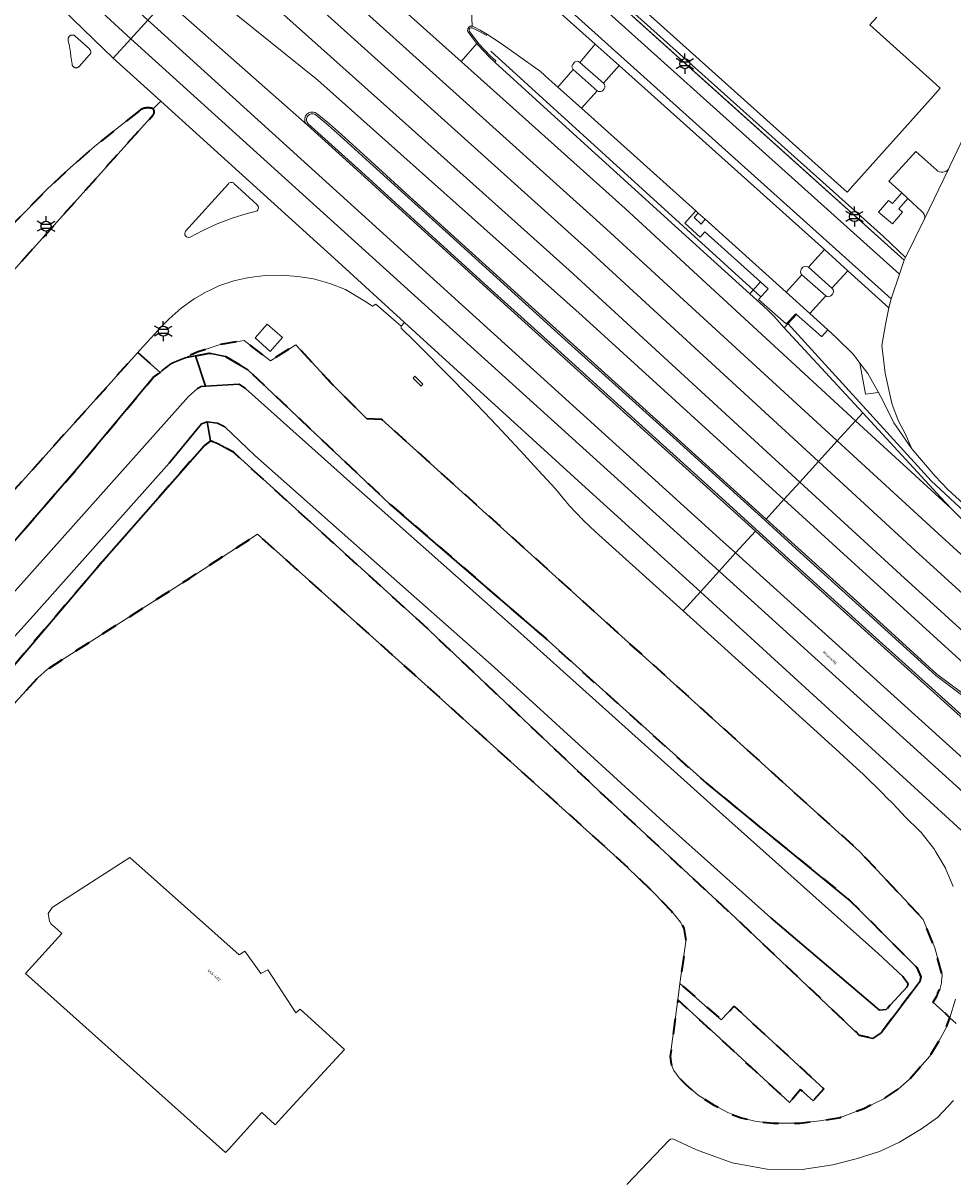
# Model space of a CAD drawing. Extents: x 105780 to 185197, y 477999 to 525027.
# Tile 148 of 256: x 109124 to 109241, y 478436 to 478582. Entities that reach past the tile are written whole.
import ezdxf
from ezdxf.enums import TextEntityAlignment as Align

# ---------------------------------------------------------------- set-up
doc = ezdxf.new("R2010")
doc.units = 0
doc.linetypes.add('XX-HIDDEN', pattern=[4, 2, -2])
for name, color, linetype, lineweight in [('B-GV-GR-HAAG_01-G', 252, 'GR-HAAG1', 13), ('B-GV-GR-MATERIAALGRENS-G', 252, 'XX-HIDDEN', 35), ('B-RO-IE-MEUBILAIR_WEGMEUBILAIR-S', 252, 'Continuous', 25), ('B-RO-IE-TERREINAFSCHEIDING_KUNSTMATIG_HEKWERK-G', 252, 'IE-TERREINAFSCHEIDING-KUNSTMATIG', 18), ('B-WE-GW-WATERGANG_SLOOT_INSTEEK-G', 252, 'Continuous', 30), ('B-XX-KG-KADASTRAAL_BEBOUWING-G', 252, 'Continuous', 20), ('B1-WE-GK-BESCHOEIING-G', 130, 'GK-BESCHOEIING', 35), ('B1-WE-OG-BEBOUWING-T18', 7, 'Continuous', 18), ('B1-WE-OG-TERREIN_ERF-GV', 252, 'Continuous', 18), ('B1-WE-OG-TOPOGRAFIE-T18', 10, 'Continuous', 18), ('B1-WE-OG-WEG-GV', 7, 'Continuous', 18), ('B1-WE-VH-VERHARDING_ASFALT-GV', 252, 'Continuous', 18), ('B1-WE-VH-VERHARDING_BEDRIJFSVLOERPLAAT-GV', 252, 'Continuous', 18), ('B1-WE-VH-VERHARDING_BETONSTRAATSTEEN-GV', 252, 'Continuous', 18), ('B1-WE-VH-VERHARDING_TEGEL-GV', 252, 'Continuous', 18)]:
    doc.layers.add(name, color=color, linetype=linetype, lineweight=lineweight)
doc.styles.add('NLCS-ISO', font='NLCS-ISO.ttf')
doc.styles.add('NLCS-ISO-M200-T18', font='NLCS-ISO.ttf', dxfattribs={"height": 0.36})
doc.linetypes.add('GK-BESCHOEIING', pattern='A,30,-5,[1,NLCS.SHX,S=1,R=0,X=0,Y=0],-5', length=40)
doc.linetypes.add('GR-HAAG1', pattern='A,6,[176,NLCS.shx,S=0.125,R=0,X=0,Y=0],-2', length=8)
doc.linetypes.add('IE-TERREINAFSCHEIDING-KUNSTMATIG', pattern='A,4,[82,NLCS.SHX,S=0.75,R=90,X=0,Y=0],4,-2', length=10)

# ---------------------------------------------------------------- blocks, each defined once
blk = doc.blocks.new('B-SIE-WEG_LICHTMAST-SO')
at = {"ltscale": 0.1}
for p, q in [((-1.1, 0.63), (-2.19, 1.27)), ((0, 1.27), (0, 2.53)), ((1.1, 0.63), (2.19, 1.27)), ((-1.1, -0.63), (-2.19, -1.27)), ((0, -1.27), (0, -2.53)), ((1.1, -0.63), (2.19, -1.27))]:
    blk.add_line(p, q, dxfattribs=at)
at = {"flags": 128}
for points in [[(-1.16, 0.5), (1.16, 0.5)], [(-1.16, -0.5), (1.16, -0.5)]]:
    blk.add_lwpolyline(points, dxfattribs=at)
at = {"ltscale": 0.1}
blk.add_circle((0, 0), 1.27, dxfattribs=at)
at = {"style": 'NLCS-ISO'}
blk.add_attdef('TYPE', text='', height=1.8, dxfattribs=at).set_placement((0, 2.53), align=Align.BOTTOM_CENTER)

msp = doc.modelspace()

# ---------------------------------------------------------------- linework, layer by layer
at = {"layer": 'B-GV-GR-HAAG_01-G', "flags": 128}
msp.add_lwpolyline([(109210.656, 478638.275), (109210.185, 478638.501), (109205.414, 478633.199), (109184.778, 478597.446), (109235.055, 478552.262), (109235.224, 478552.634), (109232.418, 478555.259), (109186.212, 478596.675), (109185.565, 478597.512), (109185.776, 478598.135), (109205.383, 478632.218)], close=True, dxfattribs=at)
at = {"layer": 'B-GV-GR-MATERIAALGRENS-G', "flags": 128}
for points in [[(109138.541, 478571.025), (109135.34, 478568.514), (109133.007, 478566.61), (109129.961, 478563.957), (109127.042, 478561.221), (109124.207, 478558.318), (109121.435, 478555.524), (109101.151, 478532.837), (109100.623, 478531.904), (109096.213, 478523.165), (109095.599, 478521.842), (109085.296, 478510.138), (109076.179, 478500), (109069.047, 478492.117), (109068.014, 478490.76), (109066.3, 478487.405), (109065.449, 478484.09), (109065.644, 478483.143), (109066.402, 478482.391), (109067.471, 478482.263), (109068.157, 478482.629), (109077.528, 478493.14), (109078.741, 478494.75), (109079.757, 478496.505), (109080.629, 478498.312), (109081.55, 478500.071), (109082.667, 478501.757), (109083.966, 478503.297), (109094.021, 478514.463), (109095.28, 478516.038), (109096.301, 478517.771), (109098.086, 478521.372), (109098.979, 478523.163), (109099.951, 478524.907), (109101.011, 478526.602), (109103.615, 478529.635), (109125.301, 478553.788), (109140.394, 478570.616)], [(109079.597, 478467.538), (109083.179, 478464.261), (109085.796, 478461.867), (109087.794, 478461.095), (109089.295, 478460.602), (109090.599, 478460.422), (109092.481, 478460.711), (109094.046, 478461.221), (109100.728, 478465.072), (109108.154, 478469.555), (109103.289, 478474.141), (109122.992, 478496.537), (109125.846, 478499.634), (109127.076, 478500.74), (109144.996, 478512.211), (109150.895, 478516.04), (109153.524, 478517.747), (109173.342, 478500), (109199.296, 478476.59), (109203.445, 478472.579), (109205.772, 478470.184), (109206.861, 478468.832), (109207.278, 478468.079), (109207.538, 478466.409), (109206.779, 478461.113), (109211.991, 478456.545), (109213.597, 478458.265), (109224.93, 478447.858), (109223.549, 478446.348), (109221.965, 478447.77), (109220.576, 478446.101), (109215.706, 478450.604), (109210.735, 478455.199), (109206.5, 478459.046), (109205.536, 478451.906), (109205.685, 478450.956), (109206.002, 478450.156), (109206.686, 478449.21), (109207.571, 478448.328), (109209.063, 478447.048), (109211.002, 478445.827), (109212.802, 478444.847), (109214.504, 478444.182), (109216.373, 478443.726), (109218.552, 478443.511), (109221.881, 478443.511), (109224.39, 478443.8), (109227.01, 478444.239), (109229.938, 478445.368), (109232.459, 478446.57), (109234.284, 478447.806), (109235.689, 478449.041), (109238.251, 478451.967), (109239.239, 478453.536), (109240.274, 478455.425), (109240.804, 478456.79), (109240.738, 478456.85), (109240.442, 478457.12), (109240.268, 478457.279), (109238.647, 478458.761), (109238.724, 478458.863), (109239.143, 478459.532), (109239.176, 478459.585), (109239.255, 478459.769), (109239.466, 478460.261), (109239.512, 478460.369), (109239.557, 478460.545), (109239.681, 478461.028), (109239.724, 478461.195), (109239.737, 478461.333), (109239.787, 478461.849), (109239.806, 478462.043), (109239.807, 478462.222), (109238.897, 478465.617), (109237.45, 478469.194), (109235.075, 478471.725), (109229.401, 478477.773), (109205.999, 478498.942), (109169.211, 478532.219), (109167.333, 478532.287), (109162.676, 478536.919), (109162.438, 478537.178), (109158.353, 478541.618), (109155.155, 478539.586), (109151.842, 478542.17), (109148.819, 478541.646), (109145.911, 478540.667), (109144.431, 478539.989), (109145.725, 478540.228), (109147.426, 478540.542), (109149.516, 478540.129), (109152.328, 478538.469), (109170.162, 478521.584), (109189.862, 478504.586), (109210.108, 478486.345), (109228.238, 478471.554), (109236.63, 478463.128), (109237.121, 478461.945), (109237.047, 478461.422), (109232.122, 478454.911), (109231.107, 478454.182), (109229.426, 478454.583), (109213.806, 478469.357), (109196.475, 478485.467), (109174.438, 478506.331), (109150.499, 478528.069), (109148.489, 478529.181), (109147.622, 478529.498), (109146.846, 478528.938), (109133.909, 478514.198), (109117.568, 478495.004), (109098.789, 478472.379), (109091.676, 478464.941), (109090.366, 478464.104), (109089.158, 478464.724), (109084.289, 478467.906), (109083.413, 478469.86), (109083.617, 478470.846), (109088.643, 478476.828), (109106.684, 478498.19), (109131.058, 478526.313), (109140.385, 478537.482), (109141.264, 478538.106), (109138.467, 478540.648), (109137.646, 478539.753), (109097.195, 478494.76), (109094.883, 478492.2), (109093.788, 478491.163), (109092.625, 478490.22), (109090.952, 478489.135), (109089.257, 478488.033), (109087.586, 478486.956), (109085.931, 478485.787), (109084.469, 478484.382), (109079.191, 478478.488)]]:
    msp.add_lwpolyline(points, dxfattribs=at)
for points in [[(109140.368, 478571.333, 0.3010651), (109138.541, 478571.025)], [(109140.394, 478570.616, 0.4193247), (109140.368, 478571.333)]]:
    msp.add_lwpolyline(points, format="xyb", dxfattribs=at)
at = {"layer": 'B-RO-IE-TERREINAFSCHEIDING_KUNSTMATIG_HEKWERK-G', "flags": 128}
for points in [[(109182.95, 478578.641), (109216.969, 478547.672)], [(109220.393, 478544.3), (109238.439, 478524.476), (109247.931, 478515.626), (109266.351, 478499)]]:
    msp.add_lwpolyline(points, dxfattribs=at)
at = {"layer": 'B-WE-GW-WATERGANG_SLOOT_INSTEEK-G', "flags": 128}
for points in [[(109120.211, 478507.517), (109144.838, 478535.115), (109145.971, 478536.126), (109146.442, 478536.344), (109146.986, 478536.381), (109145.725, 478540.228), (109144.431, 478539.989), (109142.962, 478539.377), (109142.598, 478539.226), (109141.535, 478538.388), (109141.264, 478538.106), (109140.385, 478537.482), (109131.058, 478526.313), (109106.684, 478498.19)], [(109109.59, 478490.127), (109125.319, 478507.481), (109142.381, 478526.711), (109146.476, 478531.64), (109147.181, 478531.91), (109148.511, 478531.754), (109149.426, 478531.262), (109153.208, 478527.666), (109166.783, 478515.649), (109183.357, 478500.989), (109204.721, 478481.483), (109218.236, 478469.41), (109231.938, 478457.738), (109232.753, 478457.83), (109235.394, 478460.712), (109235.52, 478461.057), (109234.852, 478462.006), (109231.744, 478464.885), (109210.595, 478483.804), (109185.886, 478505.964), (109165.185, 478524.347), (109152.009, 478536.12), (109151.212, 478536.666), (109146.986, 478536.381), (109146.442, 478536.344), (109145.971, 478536.126), (109144.838, 478535.115), (109120.211, 478507.517)], [(109117.568, 478495.004), (109133.909, 478514.198), (109146.846, 478528.938), (109147.622, 478529.498), (109147.181, 478531.91), (109146.476, 478531.64), (109142.381, 478526.711), (109125.319, 478507.481), (109109.59, 478490.127)]]:
    msp.add_lwpolyline(points, dxfattribs=at)
msp.add_lwpolyline([(109147.622, 478529.498), (109148.489, 478529.181), (109150.499, 478528.069), (109174.438, 478506.331), (109196.475, 478485.467), (109213.806, 478469.357), (109229.426, 478454.583), (109231.107, 478454.182), (109232.122, 478454.911), (109237.047, 478461.422), (109237.121, 478461.945), (109236.63, 478463.128), (109228.238, 478471.554), (109210.108, 478486.345), (109189.862, 478504.586), (109170.162, 478521.584), (109152.328, 478538.469), (109149.516, 478540.129), (109147.426, 478540.542), (109145.725, 478540.228), (109146.986, 478536.381), (109151.212, 478536.666), (109152.009, 478536.12), (109165.185, 478524.347), (109185.886, 478505.964), (109210.595, 478483.804), (109231.744, 478464.885), (109234.852, 478462.006), (109235.52, 478461.057), (109235.394, 478460.712), (109232.753, 478457.83), (109231.938, 478457.738), (109218.236, 478469.41), (109204.721, 478481.483), (109183.357, 478500.989), (109166.783, 478515.649), (109153.208, 478527.666), (109149.426, 478531.262), (109148.511, 478531.754), (109147.181, 478531.91)], close=True, dxfattribs=at)
at = {"layer": 'B-XX-KG-KADASTRAAL_BEBOUWING-G', "flags": 128}
msp.add_lwpolyline([(109226.681, 478614.151), (109226.294, 478614.587), (109225.259, 478615.537), (109222.724, 478617.845), (109212.655, 478626.859), (109212.429, 478626.611), (109212.84, 478626.242), (109197.967, 478609.684), (109193.321, 478604.511), (109200.922, 478597.705), (109200.178, 478596.881), (109197.746, 478594.188), (109201.729, 478590.47), (109198.647, 478587.044), (109227.846, 478560.857), (109227.919, 478560.939), (109228.552, 478561.646), (109238.715, 478572.976), (109239.589, 478573.958), (109239.068, 478574.427), (109230.694, 478581.952), (109231.579, 478582.914)], dxfattribs=at)
msp.add_lwpolyline([(109127.93, 478468.265), (109128.86, 478467.411), (109124.315, 478462.365), (109149.518, 478439.798), (109149.893, 478440.215), (109154.063, 478444.844), (109155.752, 478443.323), (109156.972, 478444.643), (109164.518, 478452.808), (109158.895, 478457.862), (109158.354, 478457.407), (109154.816, 478462.82), (109153.963, 478462.37), (109151.959, 478465.195), (109151.205, 478464.739), (109137.447, 478476.977), (109127.674, 478470.708), (109127.153, 478469.921), (109127.307, 478468.966), (109127.544, 478468.6)], close=True, dxfattribs=at)
at = {"layer": 'B1-WE-GK-BESCHOEIING-G', "flags": 128}
msp.add_lwpolyline([(109232.925, 478458.017), (109233.29, 478458.416)], dxfattribs=at)
at = {"layer": 'B1-WE-OG-TERREIN_ERF-GV', "flags": 128}
for points in [[(109246.144, 478677.733), (109223.171, 478652.163), (109211.428, 478639.006), (109212.289, 478638.591), (109211.902, 478637.714), (109210.656, 478638.275), (109205.383, 478632.218), (109185.776, 478598.135), (109185.565, 478597.512), (109186.212, 478596.675), (109232.418, 478555.259), (109235.224, 478552.634), (109237.589, 478557.494)], [(109231.579, 478582.914), (109230.694, 478581.952), (109239.068, 478574.427), (109239.589, 478573.958), (109238.715, 478572.976), (109228.552, 478561.646), (109227.919, 478560.939), (109227.846, 478560.857), (109198.647, 478587.044), (109201.729, 478590.47), (109197.746, 478594.188), (109200.178, 478596.881), (109200.922, 478597.705), (109193.321, 478604.511), (109197.967, 478609.684), (109212.84, 478626.242), (109212.429, 478626.611), (109212.655, 478626.859), (109222.724, 478617.845), (109225.259, 478615.537), (109226.294, 478614.587), (109226.681, 478614.151)], [(109240.618, 478563.736), (109240.808, 478564.141), (109244.052, 478570.954)], [(109237.236, 478558.446), (109235.502, 478560.069), (109234.374, 478558.747), (109234.839, 478558.321), (109233.584, 478556.844), (109231.794, 478558.33), (109233.08, 478559.782), (109233.559, 478559.421), (109234.738, 478560.782), (109233.1, 478562.244), (109236.525, 478565.996), (109239.132, 478563.634)], [(109241.6, 478456.062), (109240.804, 478456.79), (109240.274, 478455.425), (109239.239, 478453.536), (109238.251, 478451.967), (109235.689, 478449.041), (109234.284, 478447.806), (109232.459, 478446.57), (109229.938, 478445.368), (109227.01, 478444.239), (109224.39, 478443.8), (109221.881, 478443.511), (109218.552, 478443.511), (109216.373, 478443.726), (109214.504, 478444.182), (109212.802, 478444.847), (109211.002, 478445.827), (109209.063, 478447.048), (109207.571, 478448.328), (109206.686, 478449.21), (109206.002, 478450.156), (109205.685, 478450.956), (109205.536, 478451.906), (109206.5, 478459.046), (109206.779, 478461.113), (109207.538, 478466.409), (109207.278, 478468.079), (109206.861, 478468.832), (109205.772, 478470.184), (109203.445, 478472.579), (109199.296, 478476.59), (109173.342, 478500), (109153.524, 478517.747), (109150.895, 478516.04), (109144.996, 478512.211), (109127.076, 478500.74), (109125.846, 478499.634), (109122.992, 478496.537)], [(109200.072, 478435.793), (109205.409, 478441.363), (109205.579, 478441.484), (109205.895, 478441.553), (109208.881, 478440.166), (109213.339, 478438.525), (109217.783, 478437.709), (109222.17, 478437.672), (109226.059, 478438.241), (109228.986, 478439.009), (109231.907, 478439.949), (109234.428, 478441.122), (109237.237, 478442.783), (109239.228, 478444.227), (109241.238, 478446.382)]]:
    msp.add_lwpolyline(points, dxfattribs=at)
at = {"layer": 'B1-WE-OG-TERREIN_ERF-GV'}
for points in [[(109239.132, 478563.634, 0.4354387), (109240.618, 478563.736)], [(109237.589, 478557.494, 0.3335302), (109237.236, 478558.446)]]:
    msp.add_lwpolyline(points, format="xyb", dxfattribs=at)
at = {"layer": 'B1-WE-OG-TERREIN_ERF-GV', "flags": 128}
for points in [[(109173.37, 478537.64), (109173.14, 478537.41), (109174.16, 478536.42), (109174.38, 478536.65)], [(109164.518, 478452.808), (109156.972, 478444.643), (109155.752, 478443.323), (109154.063, 478444.844), (109149.893, 478440.215), (109149.518, 478439.798), (109124.315, 478462.365), (109128.86, 478467.411), (109127.93, 478468.265), (109127.544, 478468.6), (109127.307, 478468.966), (109127.153, 478469.921), (109127.674, 478470.708), (109137.447, 478476.977), (109151.205, 478464.739), (109151.959, 478465.195), (109153.963, 478462.37), (109154.816, 478462.82), (109158.354, 478457.407), (109158.895, 478457.862)], [(109206.779, 478461.113), (109206.5, 478459.046), (109210.735, 478455.199), (109215.706, 478450.604), (109220.576, 478446.101), (109221.965, 478447.77), (109223.549, 478446.348), (109224.93, 478447.858), (109213.597, 478458.265), (109211.991, 478456.545)]]:
    msp.add_lwpolyline(points, close=True, dxfattribs=at)
at = {"layer": 'B1-WE-OG-WEG-GV', "flags": 128}
for points in [[(109194.37, 478571.423), (109191.377, 478574.076), (109190.259, 478575.089), (109189.184, 478576.064), (109186.114, 478578.262), (109184.134, 478579.652), (109182.445, 478580.743), (109182.349, 478580.639), (109181.496, 478581.111), (109180.579, 478581.573), (109180.436, 478581.569), (109180.311, 478581.499), (109180.232, 478581.381), (109180.215, 478581.239), (109180.265, 478581.105), (109181.49, 478579.487), (109182.859, 478578.045), (109183.578, 478577.391), (109183.473, 478577.203), (109191.45, 478569.927), (109206.589, 478556.207), (109215.598, 478548.034), (109216.922, 478549.554), (109209.923, 478555.838), (109209.337, 478555.166), (109207.408, 478556.927), (109208.78, 478558.49), (109199.337, 478566.965)], [(109216.922, 478549.554), (109215.598, 478548.034), (109217.261, 478546.529), (109217.99, 478545.867), (109218.676, 478545.132), (109219.922, 478543.754), (109221.468, 478545.435), (109221.383, 478545.51), (109220.173, 478544.241), (109216.688, 478547.338), (109217.891, 478548.684)], [(109153.245, 478542.48), (109154.754, 478544.206), (109156.683, 478542.525), (109155.135, 478540.769)], [(109229.456, 478539.315), (109230.176, 478535.375), (109231.791, 478535.601), (109230.463, 478537.997)], [(109173.14, 478537.41), (109173.37, 478537.64), (109174.38, 478536.65), (109174.16, 478536.42)]]:
    msp.add_lwpolyline(points, close=True, dxfattribs=at)
for points in [[(109241.206, 478473.336), (109240.285, 478475.524), (109240.233, 478475.648), (109240.216, 478475.687), (109240.193, 478475.726), (109240.059, 478475.955), (109238.962, 478477.825), (109238.853, 478478.011), (109238.836, 478478.04), (109238.81, 478478.073), (109238.778, 478478.114), (109237.311, 478479.994), (109237.169, 478480.175), (109237.157, 478480.19), (109237.138, 478480.209), (109236.944, 478480.399), (109235.21, 478482.1), (109233.595, 478483.79), (109232.782, 478484.613), (109232.316, 478485.085), (109231.953, 478485.452), (109230.282, 478487.087), (109229.908, 478487.441), (109229.433, 478487.89), (109228.585, 478488.693), (109226.86, 478490.27), (109217.206, 478499), (109207.169, 478508.077), (109196.55, 478517.68), (109195.463, 478518.669), (109195.374, 478518.75), (109195.12, 478519), (109194.807, 478519.307), (109194.492, 478519.616), (109194.403, 478519.703), (109194.24, 478519.864), (109194.02, 478520.097), (109193.369, 478520.786), (109193.148, 478521.019), (109192.998, 478521.192), (109192.918, 478521.283), (109192.622, 478521.62), (109192.336, 478521.948), (109192.101, 478522.215), (109192.026, 478522.308), (109191.1, 478523.45), (109188.885, 478525.875), (109186.655, 478528.286), (109184.876, 478530.184), (109184.742, 478530.326), (109184.409, 478530.682), (109182.147, 478533.064), (109179.87, 478535.431), (109179.518, 478535.793), (109179.474, 478535.838), (109178.261, 478537.085), (109178.242, 478537.104), (109176.607, 478538.771), (109174.963, 478540.429), (109173.313, 478542.08), (109171.654, 478543.723), (109171.648, 478543.971), (109168.469, 478546.731), (109168.24, 478546.6), (109168.034, 478546.483), (109167.07, 478547.132), (109164.607, 478548.568), (109162.654, 478549.356), (109160.605, 478549.918), (109158.6, 478550.242), (109156.577, 478550.376), (109154.547, 478550.343), (109153.135, 478550.174), (109152.551, 478550.104), (109152.293, 478550.05), (109152.061, 478550.002), (109150.563, 478549.69), (109148.641, 478549.043), (109147.564, 478548.509), (109146.831, 478548.145), (109146.809, 478548.134), (109145.566, 478547.399), (109143.923, 478546.239), (109142.421, 478544.885), (109141.155, 478543.617), (109141.016, 478543.478), (109138.715, 478540.919), (109138.467, 478540.648), (109141.264, 478538.106), (109141.535, 478538.388), (109142.598, 478539.226), (109142.962, 478539.377), (109144.431, 478539.989), (109145.911, 478540.667), (109148.819, 478541.646), (109151.842, 478542.17), (109155.155, 478539.586), (109158.353, 478541.618), (109162.438, 478537.178), (109162.676, 478536.919), (109167.333, 478532.287), (109169.211, 478532.219), (109205.999, 478498.942), (109229.401, 478477.773), (109235.075, 478471.725), (109237.45, 478469.194), (109238.897, 478465.617), (109239.807, 478462.222), (109239.806, 478462.043), (109239.787, 478461.849), (109239.737, 478461.333), (109239.724, 478461.195), (109239.681, 478461.028), (109239.557, 478460.545), (109239.512, 478460.369), (109239.466, 478460.261), (109239.255, 478459.769), (109239.176, 478459.585), (109239.143, 478459.532), (109238.724, 478458.863), (109238.647, 478458.761), (109240.268, 478457.279), (109240.442, 478457.12), (109240.738, 478456.85), (109240.804, 478456.79), (109241.515, 478459.152)], [(109246.984, 478517.502), (109240.547, 478523.388), (109238.935, 478525.054), (109236.021, 478528.521), (109233.745, 478531.76), (109232.402, 478534.499), (109231.791, 478535.601), (109230.176, 478535.375), (109229.456, 478539.315), (109228.631, 478540.394), (109226.461, 478542.549), (109225.402, 478543.501), (109224.654, 478542.676), (109224.622, 478542.641), (109221.468, 478545.435), (109219.922, 478543.754), (109228.233, 478534.78), (109229.817, 478533.056), (109239.643, 478522.355), (109240.958, 478520.983), (109242.653, 478519.315)]]:
    msp.add_lwpolyline(points, dxfattribs=at)
at = {"layer": 'B1-WE-VH-VERHARDING_ASFALT-GV', "flags": 128}
for points in [[(109139.713, 478582.545), (109089.476, 478628.755), (109066.155, 478650.284), (109063.79, 478647.704), (109087.441, 478626.198), (109137.563, 478580.19)], [(109137.563, 478580.19), (109087.441, 478626.198), (109063.79, 478647.704), (109061.709, 478645.434), (109085.371, 478623.917), (109121.384, 478591.274), (109135.339, 478577.755)], [(109179.25, 478577.271), (109179.191, 478577.324), (109154.853, 478599.12), (109152.608, 478596.662), (109176.911, 478574.773), (109197.529, 478556.203), (109226.595, 478529.501), (109228.89, 478532.033), (109199.884, 478558.792)], [(109152.608, 478596.662), (109150.248, 478594.078), (109174.579, 478572.163), (109195.173, 478553.614), (109224.243, 478526.909), (109226.595, 478529.501), (109197.529, 478556.203), (109176.911, 478574.773)], [(109150.248, 478594.078), (109147.77, 478591.366), (109172.194, 478569.494), (109192.818, 478551.025), (109221.892, 478524.316), (109224.243, 478526.909), (109195.173, 478553.614), (109174.579, 478572.163)], [(109219.887, 478522.104), (109221.892, 478524.316), (109192.818, 478551.025), (109172.194, 478569.494), (109147.77, 478591.366), (109146.229, 478589.679), (109144.818, 478588.134), (109161.123, 478574.96), (109194.437, 478545.246)], [(109159.777, 478569.319), (109141.981, 478585.028), (109140.208, 478583.087), (109139.713, 478582.545), (109140.054, 478582.232), (109212.209, 478516.797), (109213.785, 478515.374), (109216.278, 478518.123), (109211.892, 478522.101), (109204.461, 478528.84), (109197.024, 478535.567), (109190.301, 478541.642), (109182.857, 478548.38), (109173.177, 478557.144), (109166.507, 478563.264)], [(109213.785, 478515.374), (109212.209, 478516.797), (109140.054, 478582.232), (109139.713, 478582.545), (109137.563, 478580.19), (109211.701, 478513.076)], [(109130.643, 478576.526), (109130.598, 478576.531), (109130.554, 478576.54), (109130.51, 478576.553), (109130.468, 478576.57), (109130.427, 478576.59), (109130.388, 478576.615), (109130.351, 478576.642), (109130.317, 478576.673), (109130.287, 478576.707), (109130.259, 478576.744), (109130.235, 478576.782), (109130.214, 478576.823), (109130.197, 478576.866), (109130.184, 478576.91), (109130.175, 478576.955), (109130.17, 478577), (109130.1, 478577.49), (109130.025, 478577.979), (109129.947, 478578.468), (109129.865, 478578.956), (109129.779, 478579.443), (109129.69, 478579.93), (109129.676, 478579.975), (109129.667, 478580.022), (109129.661, 478580.069), (109129.66, 478580.117), (109129.663, 478580.164), (109129.67, 478580.211), (109129.681, 478580.257), (109129.696, 478580.302), (109129.714, 478580.346), (109129.737, 478580.388), (109129.763, 478580.427), (109129.793, 478580.465), (109129.825, 478580.499), (109129.861, 478580.531), (109129.899, 478580.559), (109129.939, 478580.584), (109129.982, 478580.605), (109130.026, 478580.623), (109130.071, 478580.636), (109130.118, 478580.646), (109130.165, 478580.651), (109130.212, 478580.653), (109130.26, 478580.65), (109130.307, 478580.643), (109130.353, 478580.632), (109130.398, 478580.617), (109130.441, 478580.598), (109130.483, 478580.576), (109130.523, 478580.549), (109130.56, 478580.52), (109131.276, 478579.872), (109132.35, 478578.9), (109132.381, 478578.87), (109132.41, 478578.837), (109132.436, 478578.801), (109132.459, 478578.764), (109132.478, 478578.724), (109132.494, 478578.683), (109132.506, 478578.642), (109132.515, 478578.598), (109132.52, 478578.555), (109132.521, 478578.511), (109132.519, 478578.468), (109132.512, 478578.424), (109132.502, 478578.382), (109132.488, 478578.34), (109132.471, 478578.3), (109132.451, 478578.261), (109132.427, 478578.225), (109132.4, 478578.19), (109132.328, 478578.11), (109131.05, 478576.69), (109131.018, 478576.658), (109130.983, 478576.629), (109130.946, 478576.603), (109130.907, 478576.58), (109130.865, 478576.562), (109130.822, 478576.547), (109130.778, 478576.536), (109130.734, 478576.528), (109130.688, 478576.525)], [(109137.563, 478580.19), (109135.339, 478577.755), (109141.341, 478572.32), (109163.702, 478552.073), (109172.069, 478544.433), (109194.414, 478524.028), (109209.358, 478510.491), (109211.701, 478513.076)], [(109183.473, 478577.203), (109182.72, 478577.892), (109181.344, 478579.379), (109181.198, 478579.57), (109179.191, 478577.324), (109179.25, 478577.271), (109199.884, 478558.792), (109228.89, 478532.033), (109229.817, 478533.056), (109228.233, 478534.78), (109219.922, 478543.754), (109218.676, 478545.132), (109217.99, 478545.867), (109217.261, 478546.529), (109215.598, 478548.034), (109206.589, 478556.207), (109191.45, 478569.927)], [(109209.358, 478510.491), (109194.414, 478524.028), (109172.069, 478544.433), (109171.648, 478543.971), (109171.654, 478543.723), (109173.313, 478542.08), (109174.963, 478540.429), (109176.607, 478538.771), (109178.242, 478537.104), (109178.261, 478537.085), (109179.474, 478535.838), (109179.518, 478535.793), (109179.87, 478535.431), (109182.147, 478533.064), (109184.409, 478530.682), (109184.742, 478530.326), (109184.876, 478530.184), (109186.655, 478528.286), (109188.885, 478525.875), (109191.1, 478523.45), (109192.026, 478522.308), (109192.101, 478522.215), (109192.336, 478521.948), (109192.622, 478521.62), (109192.918, 478521.283), (109192.998, 478521.192), (109193.148, 478521.019), (109193.369, 478520.786), (109194.02, 478520.097), (109194.24, 478519.864), (109194.403, 478519.703), (109194.492, 478519.616), (109194.807, 478519.307), (109195.12, 478519), (109195.374, 478518.75), (109195.463, 478518.669), (109196.55, 478517.68), (109207.169, 478508.077)], [(109229.817, 478533.056), (109228.89, 478532.033), (109240.958, 478520.983), (109239.643, 478522.355)], [(109302.434, 478465.075), (109295.518, 478471.308), (109280.31, 478485.069), (109265.199, 478498.792), (109249.95, 478512.636), (109242.653, 478519.315), (109240.958, 478520.983), (109228.89, 478532.033), (109226.595, 478529.501), (109239.305, 478517.825), (109278.065, 478482.561), (109300.274, 478462.58)], [(109226.595, 478529.501), (109224.243, 478526.909), (109236.943, 478515.242), (109275.715, 478479.967), (109297.983, 478459.933), (109300.274, 478462.58), (109278.065, 478482.561), (109239.305, 478517.825)], [(109297.983, 478459.933), (109275.715, 478479.967), (109236.943, 478515.242), (109224.243, 478526.909), (109221.892, 478524.316), (109234.582, 478512.659), (109295.585, 478457.164)], [(109234.582, 478512.659), (109221.892, 478524.316), (109219.887, 478522.104), (109267.458, 478478.746), (109271.931, 478475.377), (109282.187, 478467.628), (109290.012, 478461.579), (109294.062, 478458.444), (109295.585, 478457.164)], [(109219.887, 478522.104), (109217.644, 478519.63), (109222.083, 478515.604), (109229.523, 478508.868), (109239.165, 478500.102), (109242.415, 478497.656), (109246.247, 478494.746), (109246.349, 478494.671), (109249.027, 478492.699), (109253.501, 478489.312), (109262.451, 478482.517), (109267.458, 478478.746)], [(109244.622, 478492.528), (109230.475, 478505.254), (109220.811, 478514.012), (109216.278, 478518.123), (109213.785, 478515.374), (109255.977, 478477.279), (109288.318, 478448.771), (109290.846, 478451.692), (109288.496, 478453.713), (109286.149, 478455.738), (109283.804, 478457.767), (109281.463, 478459.799), (109264.304, 478474.898), (109256.119, 478482.159), (109249.921, 478487.784)], [(109213.785, 478515.374), (109211.701, 478513.076), (109262.553, 478467.041), (109286.255, 478446.388), (109288.318, 478448.771), (109255.977, 478477.279)], [(109211.701, 478513.076), (109209.358, 478510.491), (109247.61, 478475.53), (109248.202, 478474.959), (109266.88, 478458.523), (109283.925, 478443.697), (109286.255, 478446.388), (109262.553, 478467.041)]]:
    msp.add_lwpolyline(points, close=True, dxfattribs=at)
for points in [[(109150.739, 478609.207), (109149.59, 478609.346), (109146.854, 478609.657), (109146.763, 478609.667), (109146.238, 478609.795), (109141.61, 478610.98), (109154.853, 478599.12), (109179.191, 478577.324), (109181.198, 478579.57), (109180.119, 478580.976), (109180.016, 478581.191), (109180.028, 478581.428), (109180.152, 478581.632), (109180.358, 478581.751), (109180.596, 478581.757), (109180.172, 478592.041)], [(109194.16, 478577.208), (109196.102, 478579.498), (109187.141, 478587.539), (109184.935, 478589.221), (109182.5, 478590.758), (109180.172, 478592.041), (109180.596, 478581.757), (109180.655, 478581.74), (109180.78, 478581.677), (109181.579, 478581.272), (109182.445, 478580.743), (109184.134, 478579.652), (109186.114, 478578.262), (109189.184, 478576.064), (109190.259, 478575.089), (109191.377, 478574.076)], [(109140.368, 478571.333), (109141.341, 478572.32), (109135.339, 478577.755), (109121.384, 478591.274)], [(109141.981, 478585.028), (109159.777, 478569.319), (109159.591, 478569.563), (109159.493, 478569.853), (109159.491, 478570.159), (109159.587, 478570.45), (109159.77, 478570.696), (109160.001, 478570.845), (109160.263, 478570.927), (109160.537, 478570.936), (109160.804, 478570.871), (109161.044, 478570.738), (109162.596, 478569.451), (109164.105, 478568.102), (109167.817, 478564.761), (109172.269, 478560.699), (109177.481, 478555.995), (109191.587, 478543.208), (109206.484, 478529.752), (109217.644, 478519.63), (109219.887, 478522.104), (109194.437, 478545.246), (109161.123, 478574.96), (109144.818, 478588.134)], [(109191.377, 478574.076), (109193.335, 478576.312)], [(109193.299, 478577.003), (109193.502, 478577.25)], [(109222.964, 478551.401), (109224.975, 478553.603), (109199.1, 478576.809), (109197.148, 478574.576)], [(109196.335, 478573.631), (109194.37, 478571.423), (109199.337, 478566.965), (109208.78, 478558.49), (109209.089, 478558.212), (109209.965, 478557.426), (109220.171, 478548.266), (109222.144, 478550.451)], [(109197.217, 478573.864), (109197.027, 478573.634)], [(109172.069, 478544.433), (109163.702, 478552.073), (109141.341, 478572.32), (109140.368, 478571.333)], [(109140.394, 478570.616), (109125.301, 478553.788), (109103.615, 478529.635)], [(109121.435, 478555.524), (109124.207, 478558.318), (109127.042, 478561.221), (109129.961, 478563.957), (109133.007, 478566.61), (109135.34, 478568.514), (109138.541, 478571.025)], [(109244.052, 478570.954), (109240.808, 478564.141), (109240.618, 478563.736), (109237.589, 478557.494), (109235.224, 478552.634), (109235.055, 478552.262), (109234.443, 478550.525), (109233.393, 478547.406), (109233.121, 478546.268), (109232.678, 478544.178), (109232.227, 478541.539), (109232.626, 478538.039), (109233.36, 478534.823), (109233.536, 478534.099), (109234.321, 478531.998), (109235.146, 478530.451), (109236.021, 478528.521), (109238.935, 478525.054), (109240.547, 478523.388), (109246.984, 478517.502)], [(109144.481, 478555.947), (109149.867, 478561.894)], [(109150.568, 478561.95), (109153.501, 478559.237)], [(109153.231, 478558.397), (109152.249, 478558.158), (109150.336, 478557.589), (109148.471, 478556.851), (109146.649, 478556.003), (109145.054, 478555.187)], [(109222.104, 478551.17), (109222.283, 478551.395)], [(109097.195, 478494.76), (109137.646, 478539.753), (109138.467, 478540.648), (109138.715, 478540.919), (109141.016, 478543.478), (109141.155, 478543.617), (109142.421, 478544.885), (109143.923, 478546.239), (109145.566, 478547.399), (109146.809, 478548.134), (109146.831, 478548.145), (109147.564, 478548.509), (109148.641, 478549.043), (109150.563, 478549.69), (109152.061, 478550.002), (109152.293, 478550.05), (109152.551, 478550.104), (109153.135, 478550.174), (109154.547, 478550.343), (109156.577, 478550.376), (109158.6, 478550.242), (109160.605, 478549.918), (109162.654, 478549.356), (109164.607, 478548.568), (109167.07, 478547.132), (109168.034, 478546.483), (109168.24, 478546.6), (109168.469, 478546.731), (109171.648, 478543.971), (109172.069, 478544.433)], [(109225.155, 478547.784), (109223.128, 478545.544), (109225.402, 478543.501), (109226.461, 478542.549), (109228.631, 478540.394), (109229.456, 478539.315), (109230.463, 478537.997), (109231.791, 478535.601), (109232.402, 478534.499), (109233.745, 478531.76), (109236.021, 478528.521), (109235.146, 478530.451), (109234.321, 478531.998), (109233.536, 478534.099), (109233.36, 478534.823), (109232.626, 478538.039), (109232.227, 478541.539), (109232.678, 478544.178), (109233.121, 478546.268), (109227.918, 478550.915), (109225.933, 478548.741)], [(109226.006, 478547.996), (109225.787, 478547.768)], [(109247.61, 478475.53), (109209.358, 478510.491), (109207.169, 478508.077), (109217.206, 478499), (109226.86, 478490.27), (109228.585, 478488.693), (109229.433, 478487.89), (109229.908, 478487.441), (109230.282, 478487.087), (109231.953, 478485.452), (109232.316, 478485.085), (109232.782, 478484.613), (109233.595, 478483.79), (109235.21, 478482.1), (109236.944, 478480.399), (109237.138, 478480.209), (109237.157, 478480.19), (109237.169, 478480.175), (109237.311, 478479.994), (109238.778, 478478.114), (109238.81, 478478.073), (109238.836, 478478.04), (109238.853, 478478.011), (109238.962, 478477.825), (109240.059, 478475.955), (109240.193, 478475.726), (109240.216, 478475.687), (109240.233, 478475.648), (109240.285, 478475.524), (109241.206, 478473.336)], [(109241.515, 478459.152), (109240.804, 478456.79), (109241.6, 478456.062)]]:
    msp.add_lwpolyline(points, dxfattribs=at)
at = {"layer": 'B1-WE-VH-VERHARDING_ASFALT-GV'}
for points in [[(109193.335, 478576.312, -0.4254466), (109193.299, 478577.003)], [(109193.502, 478577.25, -0.3648078), (109194.16, 478577.208)], [(109197.148, 478574.576, -0.3861485), (109197.217, 478573.864)], [(109197.027, 478573.634, -0.3222488), (109196.335, 478573.631)], [(109138.541, 478571.025, -0.3010651), (109140.368, 478571.333)], [(109140.368, 478571.333, -0.4193247), (109140.394, 478570.616)], [(109149.867, 478561.894, -0.4620975), (109150.568, 478561.95)], [(109153.501, 478559.237, -0.632987), (109153.231, 478558.397)], [(109145.054, 478555.187, -0.7959653), (109144.481, 478555.947)], [(109222.283, 478551.395, -0.3583081), (109222.964, 478551.401)], [(109222.144, 478550.451, -0.3949318), (109222.104, 478551.17)], [(109225.933, 478548.741, -0.4228363), (109226.006, 478547.996)], [(109225.787, 478547.768, -0.3639312), (109225.155, 478547.784)]]:
    msp.add_lwpolyline(points, format="xyb", dxfattribs=at)
at = {"layer": 'B1-WE-VH-VERHARDING_BEDRIJFSVLOERPLAAT-GV', "flags": 128}
for points in [[(109182.445, 478580.743), (109181.579, 478581.272), (109180.78, 478581.677), (109180.655, 478581.74), (109180.596, 478581.757), (109180.358, 478581.751), (109180.152, 478581.632), (109180.028, 478581.428), (109180.016, 478581.191), (109180.119, 478580.976), (109181.198, 478579.57), (109181.344, 478579.379), (109182.72, 478577.892), (109183.473, 478577.203), (109183.578, 478577.391), (109182.859, 478578.045), (109181.49, 478579.487), (109180.265, 478581.105), (109180.215, 478581.239), (109180.232, 478581.381), (109180.311, 478581.499), (109180.436, 478581.569), (109180.579, 478581.573), (109181.496, 478581.111), (109182.349, 478580.639)], [(109196.102, 478579.498), (109194.16, 478577.208), (109197.148, 478574.576), (109199.1, 478576.809)], [(109193.335, 478576.312), (109191.377, 478574.076), (109194.37, 478571.423), (109196.335, 478573.631)], [(109224.975, 478553.603), (109222.964, 478551.401), (109225.933, 478548.741), (109227.918, 478550.915)], [(109222.144, 478550.451), (109220.171, 478548.266), (109223.128, 478545.544), (109225.155, 478547.784)]]:
    msp.add_lwpolyline(points, close=True, dxfattribs=at)
for points in [[(109242.415, 478497.656), (109239.165, 478500.102), (109229.523, 478508.868), (109222.083, 478515.604), (109217.644, 478519.63), (109206.484, 478529.752), (109191.587, 478543.208), (109177.481, 478555.995), (109172.269, 478560.699), (109167.817, 478564.761), (109164.105, 478568.102), (109162.596, 478569.451), (109161.044, 478570.738), (109160.804, 478570.871), (109160.537, 478570.936), (109160.263, 478570.927), (109160.001, 478570.845), (109159.77, 478570.696), (109159.587, 478570.45), (109159.491, 478570.159), (109159.493, 478569.853), (109159.591, 478569.563), (109159.777, 478569.319), (109166.507, 478563.264), (109173.177, 478557.144), (109182.857, 478548.38), (109190.301, 478541.642), (109197.024, 478535.567), (109204.461, 478528.84), (109211.892, 478522.101), (109216.278, 478518.123), (109220.811, 478514.012), (109230.475, 478505.254), (109244.622, 478492.528)], [(109244.766, 478492.694), (109230.622, 478505.417), (109220.959, 478514.175), (109212.04, 478522.264), (109204.609, 478529.003), (109197.172, 478535.73), (109190.449, 478541.805), (109183.005, 478548.543), (109173.325, 478557.307), (109166.655, 478563.427), (109159.926, 478569.48), (109159.785, 478569.667), (109159.71, 478569.888), (109159.708, 478570.122), (109159.78, 478570.345), (109159.918, 478570.533), (109160.098, 478570.648), (109160.301, 478570.71), (109160.514, 478570.717), (109160.721, 478570.667), (109160.908, 478570.565), (109162.452, 478569.284), (109163.958, 478567.938), (109167.669, 478564.598), (109172.121, 478560.536), (109177.333, 478555.832), (109191.439, 478543.045), (109206.336, 478529.589), (109217.496, 478519.467), (109221.935, 478515.441), (109229.375, 478508.705), (109239.025, 478499.932), (109242.282, 478497.481)]]:
    msp.add_lwpolyline(points, dxfattribs=at)
at = {"layer": 'B1-WE-VH-VERHARDING_BETONSTRAATSTEEN-GV', "flags": 128}
for points in [[(109180.172, 478592.041), (109182.5, 478590.758), (109184.935, 478589.221), (109187.141, 478587.539), (109196.102, 478579.498), (109199.1, 478576.809), (109224.975, 478553.603), (109227.918, 478550.915), (109233.121, 478546.268), (109233.393, 478547.406), (109180.476, 478594.951)], [(109193.502, 478577.25), (109193.299, 478577.003)], [(109193.335, 478576.312), (109196.335, 478573.631)], [(109197.148, 478574.576), (109194.16, 478577.208)], [(109197.027, 478573.634), (109197.217, 478573.864)], [(109242.282, 478497.481), (109239.025, 478499.932), (109229.375, 478508.705), (109221.935, 478515.441), (109217.496, 478519.467), (109206.336, 478529.589), (109191.439, 478543.045), (109177.333, 478555.832), (109172.121, 478560.536), (109167.669, 478564.598), (109163.958, 478567.938), (109162.452, 478569.284), (109160.908, 478570.565), (109160.721, 478570.667), (109160.514, 478570.717), (109160.301, 478570.71), (109160.098, 478570.648), (109159.918, 478570.533), (109159.78, 478570.345), (109159.708, 478570.122), (109159.71, 478569.888), (109159.785, 478569.667), (109159.926, 478569.48), (109166.655, 478563.427), (109173.325, 478557.307), (109183.005, 478548.543), (109190.449, 478541.805), (109197.172, 478535.73), (109204.609, 478529.003), (109212.04, 478522.264), (109220.959, 478514.175), (109230.622, 478505.417), (109244.766, 478492.694)], [(109239.132, 478563.634), (109236.525, 478565.996), (109233.1, 478562.244), (109234.738, 478560.782), (109235.502, 478560.069), (109237.236, 478558.446)], [(109237.589, 478557.494), (109240.618, 478563.736)], [(109149.867, 478561.894), (109144.481, 478555.947)], [(109153.501, 478559.237), (109150.568, 478561.95)], [(109145.054, 478555.187), (109146.649, 478556.003), (109148.471, 478556.851), (109150.336, 478557.589), (109152.249, 478558.158), (109153.231, 478558.397)], [(109222.283, 478551.395), (109222.104, 478551.17)], [(109225.933, 478548.741), (109222.964, 478551.401)], [(109222.144, 478550.451), (109225.155, 478547.784)], [(109225.787, 478547.768), (109226.006, 478547.996)]]:
    msp.add_lwpolyline(points, dxfattribs=at)
for points in [[(109130.56, 478580.52), (109130.523, 478580.549), (109130.483, 478580.576), (109130.441, 478580.598), (109130.398, 478580.617), (109130.353, 478580.632), (109130.307, 478580.643), (109130.26, 478580.65), (109130.212, 478580.653), (109130.165, 478580.651), (109130.118, 478580.646), (109130.071, 478580.636), (109130.026, 478580.623), (109129.982, 478580.605), (109129.939, 478580.584), (109129.899, 478580.559), (109129.861, 478580.531), (109129.825, 478580.499), (109129.793, 478580.465), (109129.763, 478580.427), (109129.737, 478580.388), (109129.714, 478580.346), (109129.696, 478580.302), (109129.681, 478580.257), (109129.67, 478580.211), (109129.663, 478580.164), (109129.66, 478580.117), (109129.661, 478580.069), (109129.667, 478580.022), (109129.676, 478579.975), (109129.69, 478579.93), (109129.779, 478579.443), (109129.865, 478578.956), (109129.947, 478578.468), (109130.025, 478577.979), (109130.1, 478577.49), (109130.17, 478577), (109130.175, 478576.955), (109130.184, 478576.91), (109130.197, 478576.866), (109130.214, 478576.823), (109130.235, 478576.782), (109130.259, 478576.744), (109130.287, 478576.707), (109130.317, 478576.673), (109130.351, 478576.642), (109130.388, 478576.615), (109130.427, 478576.59), (109130.468, 478576.57), (109130.51, 478576.553), (109130.554, 478576.54), (109130.598, 478576.531), (109130.643, 478576.526), (109130.688, 478576.525), (109130.734, 478576.528), (109130.778, 478576.536), (109130.822, 478576.547), (109130.865, 478576.562), (109130.907, 478576.58), (109130.946, 478576.603), (109130.983, 478576.629), (109131.018, 478576.658), (109131.05, 478576.69), (109132.328, 478578.11), (109132.4, 478578.19), (109132.427, 478578.225), (109132.451, 478578.261), (109132.471, 478578.3), (109132.488, 478578.34), (109132.502, 478578.382), (109132.512, 478578.424), (109132.519, 478578.468), (109132.521, 478578.511), (109132.52, 478578.555), (109132.515, 478578.598), (109132.506, 478578.642), (109132.494, 478578.683), (109132.478, 478578.724), (109132.459, 478578.764), (109132.436, 478578.801), (109132.41, 478578.837), (109132.381, 478578.87), (109132.35, 478578.9), (109131.276, 478579.872)], [(109209.089, 478558.212), (109208.579, 478557.654), (109209.441, 478556.824), (109209.965, 478557.426)]]:
    msp.add_lwpolyline(points, close=True, dxfattribs=at)
at = {"layer": 'B1-WE-VH-VERHARDING_BETONSTRAATSTEEN-GV'}
for points in [[(109193.299, 478577.003, 0.4254466), (109193.335, 478576.312)], [(109194.16, 478577.208, 0.3648078), (109193.502, 478577.25)], [(109197.217, 478573.864, 0.3861485), (109197.148, 478574.576)], [(109196.335, 478573.631, 0.3222488), (109197.027, 478573.634)], [(109240.618, 478563.736, -0.4354387), (109239.132, 478563.634)], [(109150.568, 478561.95, 0.4620975), (109149.867, 478561.894)], [(109153.231, 478558.397, 0.632987), (109153.501, 478559.237)], [(109237.236, 478558.446, -0.3335302), (109237.589, 478557.494)], [(109144.481, 478555.947, 0.7959653), (109145.054, 478555.187)], [(109222.964, 478551.401, 0.3583081), (109222.283, 478551.395)], [(109222.104, 478551.17, 0.3949318), (109222.144, 478550.451)], [(109226.006, 478547.996, 0.4228363), (109225.933, 478548.741)], [(109225.155, 478547.784, 0.3639312), (109225.787, 478547.768)]]:
    msp.add_lwpolyline(points, format="xyb", dxfattribs=at)
at = {"layer": 'B1-WE-VH-VERHARDING_TEGEL-GV', "flags": 128}
msp.add_lwpolyline([(109244.078, 478679.849), (109221.954, 478655.133), (109208.335, 478639.935), (109203.592, 478634.689), (109182.995, 478599.01), (109182.167, 478599.759), (109181.512, 478598.63), (109181.334, 478598.324), (109181.322, 478598.277), (109234.443, 478550.525), (109235.055, 478552.262), (109229.974, 478556.829), (109210.904, 478573.966), (109184.778, 478597.446), (109205.414, 478633.199), (109210.185, 478638.501), (109210.656, 478638.275), (109211.902, 478637.714), (109212.289, 478638.591), (109211.428, 478639.006), (109210.858, 478639.258), (109223.327, 478653.23), (109245.49, 478677.937)], dxfattribs=at)
for points in [[(109181.322, 478598.277), (109180.476, 478594.951), (109233.393, 478547.406), (109234.443, 478550.525)], [(109235.502, 478560.069), (109234.738, 478560.782), (109233.559, 478559.421), (109233.08, 478559.782), (109231.794, 478558.33), (109233.584, 478556.844), (109234.839, 478558.321), (109234.374, 478558.747)], [(109208.78, 478558.49), (109207.408, 478556.927), (109209.337, 478555.166), (109209.923, 478555.838), (109216.922, 478549.554), (109217.891, 478548.684), (109216.688, 478547.338), (109220.173, 478544.241), (109221.383, 478545.51), (109221.468, 478545.435), (109224.622, 478542.641), (109224.654, 478542.676), (109225.402, 478543.501), (109223.128, 478545.544), (109220.171, 478548.266), (109209.965, 478557.426), (109209.441, 478556.824), (109208.579, 478557.654), (109209.089, 478558.212)], [(109156.683, 478542.525), (109154.754, 478544.206), (109153.245, 478542.48), (109155.135, 478540.769)]]:
    msp.add_lwpolyline(points, close=True, dxfattribs=at)

# ---------------------------------------------------------------- block references
at = {"layer": 'B-RO-IE-MEUBILAIR_WEGMEUBILAIR-S', "xscale": 0.5, "yscale": 0.5, "zscale": 0.5}
for p in [(109207.385, 478577.044), (109228.772, 478557.788), (109126.879, 478556.555), (109141.664, 478543.337)]:
    msp.add_blockref('B-SIE-WEG_LICHTMAST-SO', p, dxfattribs=at)

# ---------------------------------------------------------------- texts
at = {"layer": 'B1-WE-OG-BEBOUWING-T18', "style": 'NLCS-ISO-M200-T18'}
msp.add_text('446-482', height=0.36, rotation=318.3, dxfattribs=at).set_placement((109148.071, 478462.173), align=Align.MIDDLE)
at = {"layer": 'B1-WE-OG-TOPOGRAFIE-T18', "style": 'NLCS-ISO-M200-T18'}
msp.add_text('Kruisweg', height=0.36, rotation=318, dxfattribs=at).set_placement((109225.658, 478502.179), align=Align.MIDDLE)

doc.saveas('drawing.dxf')
